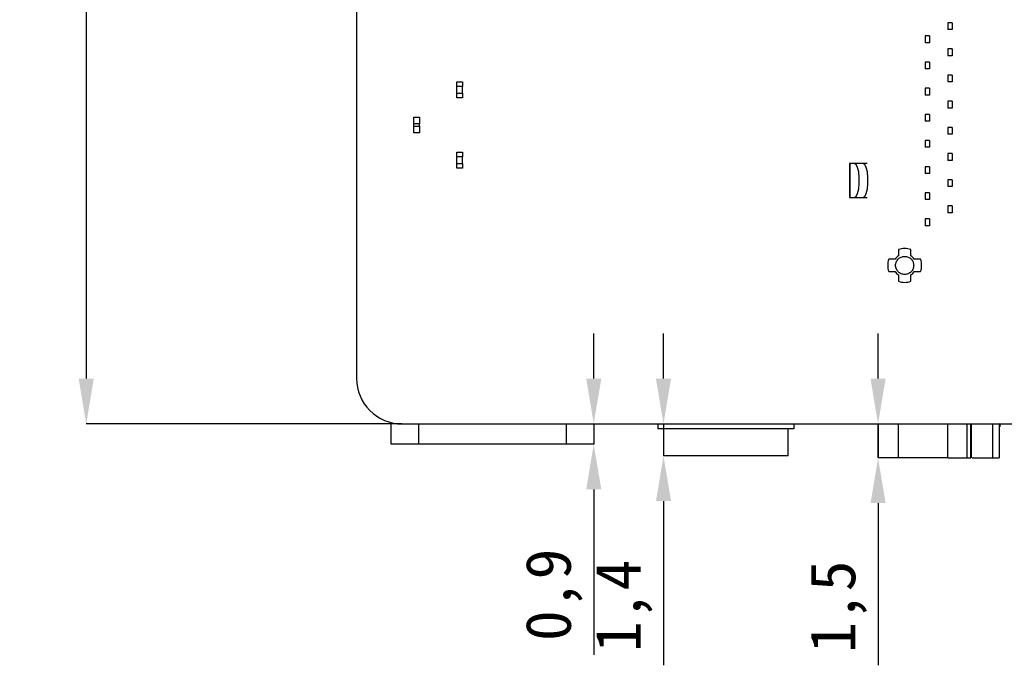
# Model space of a CAD drawing. Header units: millimetres. Extents: x 1690 to 1902, y 2170 to 2414.
# Tile 30 of 35: x 1690 to 1734, y 2332 to 2360. Entities that reach past the tile are written whole.
import ezdxf

# ---------------------------------------------------------------- set-up
doc = ezdxf.new("R2010")
doc.units = ezdxf.units.MM
doc.styles.add('黑体高度2mm', font='simhei.ttf', dxfattribs={"height": 2})
doc.dimstyles.new('红色高度2mm', dxfattribs={"dimtxt": 2, "dimasz": 2, "dimexe": 0, "dimexo": 0, "dimtad": 1, "dimdec": 1, "dimtxsty": '黑体高度2mm', "dimcen": 2.5, "dimclrd": 1, "dimclre": 1, "dimclrt": 1, "dimadec": 0, "dimazin": 0, "dimtfac": 1, "dimtdec": 1, "dimtmove": 0, "dimatfit": 3, "dimfxl": 1, "dimarcsym": 0})

# ---------------------------------------------------------------- blocks, each defined once
blk = doc.blocks.new('*D49')
at = {"color": 1, "lineweight": -2, "transparency": 16777216}
for p, q in [((1706.918, 2398.197), (1692.975, 2398.197)), ((1692.975, 2396.197), (1692.975, 2344.197)), ((1706.918, 2342.197), (1692.975, 2342.197))]:
    blk.add_line(p, q, dxfattribs=at)
at = {"color": 1, "transparency": 16777216}
for points in [[(1692.641, 2396.197), (1693.308, 2396.197), (1692.975, 2398.197)], [(1692.641, 2344.197), (1693.308, 2344.197), (1692.975, 2342.197)]]:
    blk.add_solid(points, dxfattribs=at)
at = {"layer": 'Defpoints', "color": 0, "transparency": 16777216}
for p in [(1706.918, 2398.197), (1692.975, 2342.197), (1706.918, 2342.197)]:
    blk.add_point(p, dxfattribs=at)
at = {"color": 1, "transparency": 16777216, "insert": (1691.35, 2370.197), "char_height": 2, "attachment_point": 5, "rotation": 90, "style": '黑体高度2mm'}
blk.add_mtext('56', dxfattribs=at)
blk = doc.blocks.new('*D53')
at = {"color": 1, "lineweight": -2, "transparency": 16777216}
for p, q in [((1715.388, 2344.197), (1715.388, 2346.197)), ((1715.388, 2342.197), (1715.388, 2341.302)), ((1715.388, 2339.302), (1715.388, 2331.996))]:
    blk.add_line(p, q, dxfattribs=at)
at = {"color": 1, "transparency": 16777216}
for points in [[(1715.055, 2344.197), (1715.722, 2344.197), (1715.388, 2342.197)], [(1715.055, 2339.302), (1715.722, 2339.302), (1715.388, 2341.302)]]:
    blk.add_solid(points, dxfattribs=at)
at = {"layer": 'Defpoints', "color": 0, "transparency": 16777216}
for p in [(1715.388, 2342.197), (1715.388, 2341.302), (1715.388, 2341.302)]:
    blk.add_point(p, dxfattribs=at)
at = {"color": 1, "transparency": 16777216, "insert": (1713.634, 2334.649), "char_height": 2, "attachment_point": 5, "rotation": 90, "style": '黑体高度2mm'}
blk.add_mtext('0,9', dxfattribs=at)
blk = doc.blocks.new('*D54')
at = {"color": 1, "lineweight": -2, "transparency": 16777216}
for p, q in [((1718.468, 2344.197), (1718.468, 2346.197)), ((1718.468, 2342.197), (1718.468, 2340.786)), ((1718.468, 2338.786), (1718.468, 2331.536))]:
    blk.add_line(p, q, dxfattribs=at)
at = {"color": 1, "transparency": 16777216}
for points in [[(1718.135, 2344.197), (1718.802, 2344.197), (1718.468, 2342.197)], [(1718.135, 2338.786), (1718.802, 2338.786), (1718.468, 2340.786)]]:
    blk.add_solid(points, dxfattribs=at)
at = {"layer": 'Defpoints', "color": 0, "transparency": 16777216}
for p in [(1718.468, 2342.197), (1718.468, 2340.786), (1718.468, 2340.786)]:
    blk.add_point(p, dxfattribs=at)
at = {"color": 1, "transparency": 16777216, "insert": (1716.72, 2334.161), "char_height": 2, "attachment_point": 5, "rotation": 90, "style": '黑体高度2mm'}
blk.add_mtext('1,4', dxfattribs=at)
blk = doc.blocks.new('*D55')
at = {"color": 1, "lineweight": -2, "transparency": 16777216}
for p, q in [((1727.943, 2344.197), (1727.943, 2346.197)), ((1727.943, 2342.197), (1727.943, 2340.697)), ((1727.943, 2338.697), (1727.943, 2331.549))]:
    blk.add_line(p, q, dxfattribs=at)
at = {"color": 1, "transparency": 16777216}
for points in [[(1727.61, 2344.197), (1728.277, 2344.197), (1727.943, 2342.197)], [(1727.61, 2338.697), (1728.277, 2338.697), (1727.943, 2340.697)]]:
    blk.add_solid(points, dxfattribs=at)
at = {"layer": 'Defpoints', "color": 0, "transparency": 16777216}
for p in [(1727.943, 2342.197), (1727.943, 2340.697), (1727.943, 2340.697)]:
    blk.add_point(p, dxfattribs=at)
at = {"color": 1, "transparency": 16777216, "insert": (1726.195, 2334.123), "char_height": 2, "attachment_point": 5, "rotation": 90, "style": '黑体高度2mm'}
blk.add_mtext('1,5', dxfattribs=at)

msp = doc.modelspace()

# ---------------------------------------------------------------- linework, layer by layer
at = {"color": 7, "linetype": 'Continuous', "lineweight": 25}
for p, q in [((1704.918, 2396.197), (1704.918, 2344.197)), ((1731.018, 2359.909), (1731.018, 2359.609)), ((1731.218, 2359.909), (1731.018, 2359.909)), ((1731.218, 2359.909), (1731.218, 2359.609)), ((1730.018, 2359.332), (1730.018, 2359.032)), ((1730.218, 2359.332), (1730.018, 2359.332)), ((1730.218, 2359.332), (1730.218, 2359.032)), ((1731.218, 2359.609), (1731.018, 2359.609)), ((1730.218, 2359.032), (1730.018, 2359.032)), ((1731.218, 2358.754), (1731.018, 2358.754)), ((1731.018, 2358.754), (1731.018, 2358.454)), ((1731.218, 2358.454), (1731.018, 2358.454)), ((1731.218, 2358.754), (1731.218, 2358.454)), ((1730.218, 2358.177), (1730.018, 2358.177)), ((1730.018, 2358.177), (1730.018, 2357.877)), ((1730.218, 2358.177), (1730.218, 2357.877)), ((1730.218, 2357.877), (1730.018, 2357.877)), ((1731.218, 2357.599), (1731.018, 2357.599)), ((1731.018, 2357.599), (1731.018, 2357.299)), ((1731.218, 2357.599), (1731.218, 2357.299)), ((1709.341, 2357.298), (1709.591, 2357.298)), ((1709.341, 2357.098), (1709.341, 2357.298)), ((1709.591, 2357.298), (1709.591, 2357.098)), ((1731.218, 2357.299), (1731.018, 2357.299)), ((1709.591, 2357.098), (1709.341, 2357.098)), ((1709.341, 2356.798), (1709.341, 2357.098)), ((1709.341, 2356.798), (1709.591, 2356.798)), ((1709.341, 2356.598), (1709.341, 2356.798)), ((1709.591, 2356.798), (1709.591, 2357.098)), ((1709.591, 2356.798), (1709.591, 2356.598)), ((1730.018, 2357.022), (1730.018, 2356.722)), ((1730.218, 2357.022), (1730.018, 2357.022)), ((1730.218, 2356.722), (1730.018, 2356.722)), ((1730.218, 2357.022), (1730.218, 2356.722)), ((1709.591, 2356.598), (1709.341, 2356.598)), ((1731.018, 2356.444), (1731.018, 2356.144)), ((1731.218, 2356.444), (1731.018, 2356.444)), ((1731.218, 2356.444), (1731.218, 2356.144)), ((1730.018, 2355.867), (1730.018, 2355.567)), ((1730.218, 2355.867), (1730.018, 2355.867)), ((1730.218, 2355.867), (1730.218, 2355.567)), ((1731.218, 2356.144), (1731.018, 2356.144)), ((1707.441, 2355.748), (1707.691, 2355.748)), ((1707.441, 2355.448), (1707.441, 2355.748)), ((1707.691, 2355.448), (1707.441, 2355.448)), ((1707.441, 2355.348), (1707.441, 2355.448)), ((1707.691, 2355.748), (1707.691, 2355.448)), ((1707.691, 2355.348), (1707.691, 2355.448)), ((1730.218, 2355.567), (1730.018, 2355.567)), ((1707.441, 2355.348), (1707.691, 2355.348)), ((1707.441, 2355.048), (1707.441, 2355.348)), ((1707.691, 2355.048), (1707.441, 2355.048)), ((1707.691, 2355.348), (1707.691, 2355.048)), ((1731.018, 2355.289), (1731.018, 2354.989)), ((1731.218, 2355.289), (1731.018, 2355.289)), ((1731.218, 2354.989), (1731.018, 2354.989)), ((1731.218, 2355.289), (1731.218, 2354.989)), ((1730.018, 2354.712), (1730.018, 2354.412)), ((1730.218, 2354.712), (1730.018, 2354.712)), ((1730.218, 2354.712), (1730.218, 2354.412)), ((1709.341, 2354.198), (1709.591, 2354.198)), ((1709.341, 2353.998), (1709.341, 2354.198)), ((1709.591, 2354.198), (1709.591, 2353.998)), ((1730.218, 2354.412), (1730.018, 2354.412)), ((1731.018, 2354.134), (1731.018, 2353.834)), ((1731.218, 2354.134), (1731.018, 2354.134)), ((1731.218, 2354.134), (1731.218, 2353.834)), ((1709.591, 2353.998), (1709.341, 2353.998)), ((1709.341, 2353.698), (1709.341, 2353.998)), ((1709.341, 2353.698), (1709.591, 2353.698)), ((1709.341, 2353.498), (1709.341, 2353.698)), ((1709.591, 2353.698), (1709.591, 2353.998)), ((1709.591, 2353.698), (1709.591, 2353.498)), ((1726.678, 2353.697), (1726.678, 2352.197)), ((1726.715, 2353.697), (1726.678, 2353.697)), ((1726.715, 2352.197), (1726.715, 2353.697)), ((1726.894, 2353.697), (1726.715, 2353.697)), ((1727.276, 2353.697), (1726.894, 2353.697)), ((1727.468, 2353.697), (1727.276, 2353.697)), ((1731.218, 2353.834), (1731.018, 2353.834)), ((1709.591, 2353.498), (1709.341, 2353.498)), ((1730.018, 2353.557), (1730.018, 2353.257)), ((1730.218, 2353.557), (1730.018, 2353.557)), ((1730.218, 2353.257), (1730.018, 2353.257)), ((1730.218, 2353.557), (1730.218, 2353.257)), ((1731.018, 2352.979), (1731.018, 2352.679)), ((1731.218, 2352.979), (1731.018, 2352.979)), ((1731.218, 2352.979), (1731.218, 2352.679)), ((1730.218, 2352.402), (1730.018, 2352.402)), ((1730.018, 2352.402), (1730.018, 2352.102)), ((1730.218, 2352.402), (1730.218, 2352.102)), ((1731.218, 2352.679), (1731.018, 2352.679)), ((1726.678, 2352.197), (1726.715, 2352.197)), ((1726.715, 2352.197), (1726.894, 2352.197)), ((1726.894, 2352.197), (1727.276, 2352.197)), ((1727.276, 2352.197), (1727.468, 2352.197)), ((1730.218, 2352.102), (1730.018, 2352.102)), ((1731.018, 2351.824), (1731.018, 2351.524)), ((1731.218, 2351.824), (1731.018, 2351.824)), ((1731.218, 2351.524), (1731.018, 2351.524)), ((1731.218, 2351.824), (1731.218, 2351.524)), ((1730.018, 2351.247), (1730.018, 2350.947)), ((1730.218, 2351.247), (1730.018, 2351.247)), ((1730.218, 2351.247), (1730.218, 2350.947)), ((1730.218, 2350.947), (1730.018, 2350.947)), ((1728.848, 2349.897), (1728.848, 2349.618)), ((1729.388, 2349.618), (1729.388, 2349.897)), ((1728.697, 2349.467), (1728.418, 2349.467)), ((1729.818, 2349.467), (1729.539, 2349.467)), ((1728.418, 2348.927), (1728.697, 2348.927)), ((1729.539, 2348.927), (1729.818, 2348.927)), ((1728.848, 2348.777), (1728.848, 2348.498)), ((1729.388, 2348.498), (1729.388, 2348.777)), ((1706.448, 2341.302), (1706.448, 2342.253)), ((1706.918, 2342.197), (1787.918, 2342.197)), ((1715.388, 2342.197), (1715.388, 2341.302)), ((1718.218, 2342.197), (1718.218, 2341.986)), ((1720.073, 2341.986), (1718.218, 2341.986)), ((1718.468, 2341.986), (1718.468, 2340.786)), ((1722.364, 2341.986), (1720.073, 2341.986)), ((1724.218, 2341.986), (1722.364, 2341.986)), ((1723.968, 2340.786), (1723.968, 2341.986)), ((1724.218, 2342.197), (1724.218, 2341.986)), ((1727.943, 2340.697), (1727.943, 2342.197)), ((1733.349, 2342.121), (1733.293, 2342.21)), ((1733.293, 2342.197), (1733.293, 2340.697)), ((1733.293, 2342.086), (1733.349, 2342.121)), ((1707.648, 2341.302), (1706.448, 2341.302)), ((1714.188, 2341.302), (1707.648, 2341.302)), ((1715.388, 2341.302), (1714.188, 2341.302)), ((1721.218, 2340.786), (1718.468, 2340.786)), ((1723.968, 2340.786), (1721.218, 2340.786)), ((1728.843, 2340.697), (1727.943, 2340.697)), ((1731.027, 2340.697), (1728.843, 2340.697)), ((1731.027, 2340.697), (1731.885, 2340.697)), ((1731.885, 2340.697), (1732.034, 2340.697)), ((1732.105, 2340.697), (1733.001, 2340.697)), ((1733.001, 2340.697), (1733.293, 2340.697))]:
    msp.add_line(p, q, dxfattribs=at)
at = {"color": 8, "linetype": 'Continuous', "lineweight": 25}
for p, q in [((1707.648, 2342.197), (1707.648, 2341.302)), ((1714.188, 2341.302), (1714.188, 2342.197)), ((1728.843, 2340.697), (1728.843, 2342.197)), ((1731.027, 2340.697), (1731.027, 2342.197)), ((1731.885, 2340.697), (1731.885, 2342.197)), ((1732.034, 2340.697), (1732.034, 2342.197)), ((1732.062, 2342.197), (1732.062, 2340.697)), ((1733.001, 2342.197), (1733.001, 2340.697))]:
    msp.add_line(p, q, dxfattribs=at)
at = {"color": 7, "linetype": 'Continuous', "lineweight": 25, "flags": 128}
for points in [[(1726.894, 2352.197), (1726.971, 2352.243), (1727.038, 2352.373), (1727.088, 2352.572), (1727.115, 2352.817), (1727.115, 2353.078), (1727.088, 2353.322), (1727.038, 2353.522), (1726.971, 2353.652), (1726.894, 2353.697)], [(1727.276, 2352.197), (1727.353, 2352.243), (1727.42, 2352.373), (1727.47, 2352.572), (1727.497, 2352.817), (1727.497, 2353.078), (1727.47, 2353.322), (1727.42, 2353.522), (1727.353, 2353.652), (1727.276, 2353.697)]]:
    msp.add_lwpolyline(points, dxfattribs=at)
at = {"color": 7, "linetype": 'Continuous', "lineweight": 25}
for centre, radius, start, end in [((1729.118, 2349.197), 0.75, 68.8998, 111.1002), ((1729.118, 2349.197), 0.75, 158.8998, 201.1002), ((1729.118, 2349.197), 0.5, 122.6836, 147.3164), ((1729.118, 2349.197), 0.5, 32.6836, 57.3164), ((1729.118, 2349.197), 0.75, 338.8998, 21.1002), ((1729.118, 2349.197), 0.5, 212.6836, 237.3164), ((1729.118, 2349.197), 0.5, 302.6836, 327.3164), ((1729.118, 2349.197), 0.75, 248.8998, 291.1002), ((1706.918, 2344.197), 2, 179.9985, 270.0008)]:
    msp.add_arc(centre, radius, start, end, dxfattribs=at)
for points in [[(1729.118, 2348.797), (1729.066, 2348.803), (1728.961, 2348.815), (1728.828, 2348.908), (1728.739, 2349.04), (1728.708, 2349.197), (1728.739, 2349.355), (1728.828, 2349.487), (1728.961, 2349.579), (1729.066, 2349.591), (1729.118, 2349.597)], [(1729.118, 2349.597), (1729.171, 2349.591), (1729.275, 2349.579), (1729.408, 2349.487), (1729.5, 2349.355), (1729.512, 2349.25), (1729.518, 2349.197)], [(1729.518, 2349.197), (1729.512, 2349.145), (1729.5, 2349.04), (1729.408, 2348.908), (1729.275, 2348.815), (1729.171, 2348.803), (1729.118, 2348.797)]]:
    msp.add_open_spline(points, degree=3, dxfattribs=at)

# ---------------------------------------------------------------- dimensions: what is measured, and where the dimension line sits
dim = msp.add_linear_dim(base=(1692.975, 2342.197), p1=(1706.918, 2398.197), p2=(1706.918, 2342.197), angle=90, dimstyle='红色高度2mm')
dim.commit()
dim.dimension.update_dxf_attribs({"geometry": '*D49', "text_midpoint": (1692.975, 2370.197), "dimtype": 160})
for base, p1, p2, picture, middle in [((1715.388, 2341.302), (1715.388, 2342.197), (1715.388, 2341.302), '*D53', (1713.634, 2334.649)), ((1718.468, 2340.786), (1718.468, 2342.197), (1718.468, 2340.786), '*D54', (1716.72, 2334.161)), ((1727.943, 2340.697), (1727.943, 2342.197), (1727.943, 2340.697), '*D55', (1726.195, 2334.123))]:
    dim = msp.add_linear_dim(base=base, p1=p1, p2=p2, angle=90, dimstyle='红色高度2mm')
    dim.commit()
    dim.dimension.update_dxf_attribs({"geometry": picture, "text_midpoint": middle})

doc.saveas('drawing.dxf')
